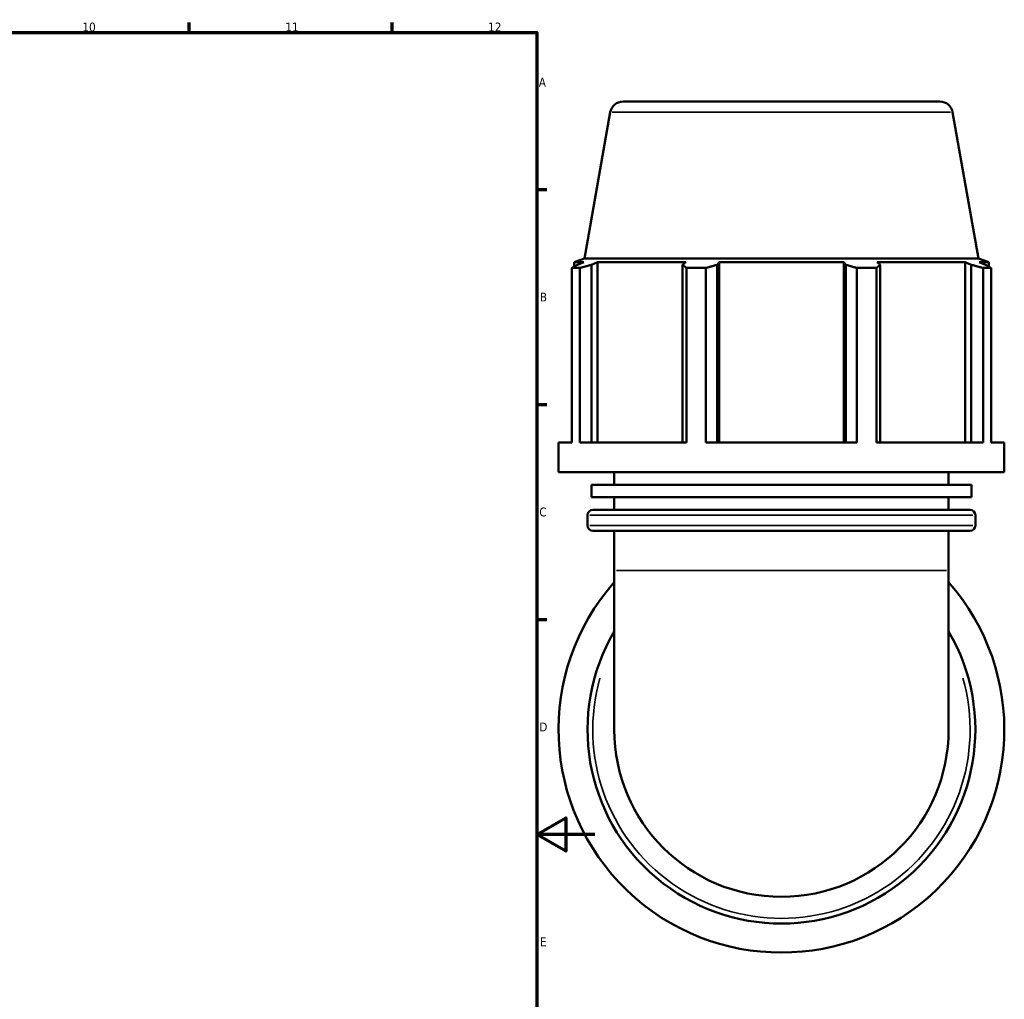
# Model space of a CAD drawing. Header units: millimetres. Extents: x -6 to 1155, y -558 to 1057.
# Tile 6 of 7: x 642 to 982, y 240 to 578. Entities that reach past the tile are written whole.
import ezdxf

# ---------------------------------------------------------------- set-up
doc = ezdxf.new("R2010")
doc.units = ezdxf.units.MM
for name, color, linetype, lineweight in [('Border (ANSI)', 7, 'Continuous', 70), ('Visible (ANSI)', 7, 'Continuous', 50), ('Visible Narrow (ANSI)', 7, 'Continuous', 35)]:
    doc.layers.add(name, color=color, linetype=linetype, lineweight=lineweight)
doc.styles.add('Note Text (ANSI)', font='tahoma.ttf')

# ---------------------------------------------------------------- blocks, each defined once
blk = doc.blocks.new('Borders Default Border')
at = {"layer": 'Border (ANSI)'}
for p, q in [((700.83, 574), (700.83, 577.45)), ((770.92, 574), (770.92, 577.45)), ((821, 519.75), (824.45, 519.75)), ((821, 445.5), (824.45, 445.5)), ((821, 371.25), (824.45, 371.25))]:
    blk.add_line(p, q, dxfattribs=at)
at = {"layer": 'Border (ANSI)', "flags": 128}
for points in [[(20, 20), (20, 574), (821, 574), (821, 20), (20, 20)], [(841, 297), (821, 297), (831, 302.77), (831, 291.23), (821, 297)]]:
    blk.add_lwpolyline(points, dxfattribs=at)
at = {"layer": 'Border (ANSI)', "attachment_point": 7, "style": 'Note Text (ANSI)'}
for s, insert, char_height in [('10', (663.96, 574.34), 3.048), ('11', (734.04, 574.4), 3.048), ('12', (804.13, 574.4), 3.048), ('A', (821.63, 555.35), 3.05), ('B', (821.99, 481.1), 3.05), ('C', (821.8, 406.8), 3.05), ('D', (821.81, 332.6), 3.05), ('E', (822.05, 258.35), 3.05)]:
    blk.add_mtext(s, dxfattribs=dict(at, insert=insert, char_height=char_height))

msp = doc.modelspace()

# ---------------------------------------------------------------- linework, layer by layer
at = {"layer": 'Visible (ANSI)'}
for p, q in [((850.74, 550.177), (960.188, 550.177)), ((846.308, 546.459), (837.398, 495.927)), ((964.619, 546.459), (973.529, 495.927)), ((837.398, 495.927), (833.854, 494.637)), ((837.168, 494.637), (833.854, 494.637)), ((833.854, 493.164), (833.854, 494.637)), ((837.168, 494.637), (834.965, 493.797)), ((973.529, 495.927), (837.398, 495.927)), ((839.896, 493.797), (841.945, 494.637)), ((839.896, 432.414), (839.896, 493.797)), ((841.945, 432.414), (841.945, 494.637)), ((872.398, 494.637), (841.945, 494.637)), ((872.398, 494.637), (871.331, 493.797)), ((871.331, 493.797), (871.331, 432.414)), ((883.236, 493.797), (883.93, 494.637)), ((883.236, 432.414), (883.236, 493.797)), ((883.93, 432.414), (883.93, 494.637)), ((926.997, 494.637), (883.93, 494.637)), ((926.997, 432.414), (926.997, 494.637)), ((926.997, 494.637), (927.692, 493.797)), ((927.692, 493.797), (927.692, 432.414)), ((939.596, 493.797), (938.53, 494.637)), ((968.983, 494.637), (938.53, 494.637)), ((939.596, 432.414), (939.596, 493.797)), ((968.983, 432.414), (968.983, 494.637)), ((968.983, 494.637), (971.032, 493.797)), ((971.032, 493.797), (971.032, 432.414)), ((973.529, 495.927), (977.074, 494.637)), ((975.963, 493.797), (973.759, 494.637)), ((977.074, 494.637), (973.759, 494.637)), ((977.074, 493.164), (977.074, 494.637)), ((835.797, 492.676), (833.012, 492.676)), ((833.012, 432.414), (833.012, 492.676)), ((835.797, 492.676), (835.797, 432.414)), ((879.391, 492.676), (872.669, 492.676)), ((872.669, 432.414), (872.669, 492.676)), ((879.391, 492.676), (879.391, 432.414)), ((938.258, 492.676), (931.536, 492.676)), ((931.536, 432.414), (931.536, 492.676)), ((938.258, 492.676), (938.258, 432.414)), ((977.915, 492.676), (975.131, 492.676)), ((975.131, 432.414), (975.131, 492.676)), ((977.915, 492.676), (977.915, 432.414)), ((833.012, 432.414), (828.464, 432.414)), ((828.464, 422.147), (828.464, 432.414)), ((872.669, 432.414), (835.797, 432.414)), ((931.536, 432.414), (879.391, 432.414)), ((975.131, 432.414), (938.258, 432.414)), ((982.464, 432.414), (977.915, 432.414)), ((982.464, 422.147), (982.464, 432.414)), ((982.464, 422.147), (828.464, 422.147)), ((847.714, 417.807), (847.714, 422.147)), ((963.214, 417.807), (963.214, 422.147)), ((971.114, 417.807), (839.814, 417.807)), ((839.814, 413.467), (839.814, 417.807)), ((971.114, 413.467), (971.114, 417.807)), ((971.114, 413.467), (839.814, 413.467)), ((847.714, 409.127), (847.714, 413.467)), ((963.214, 409.127), (963.214, 413.467)), ((840.274, 409.127), (970.654, 409.127)), ((838.474, 403.694), (838.474, 407.327)), ((972.454, 403.694), (972.454, 407.327)), ((970.654, 401.894), (840.274, 401.894)), ((847.714, 388.177), (847.714, 401.894)), ((963.214, 388.177), (963.214, 401.894)), ((847.714, 388.177), (847.714, 333.177)), ((963.214, 333.177), (963.214, 388.177))]:
    msp.add_line(p, q, dxfattribs=at)
for centre, radius, start, end in [((850.74, 545.677), 4.5, 90, 170), ((960.188, 545.677), 4.5, 10, 90), ((840.274, 407.327), 1.8, 90, 180), ((970.654, 407.327), 1.8, 0, 90), ((840.274, 403.694), 1.8, 180, 270), ((970.654, 403.694), 1.8, 270, 0), ((905.464, 333.177), 77, 138.59038, 41.40962), ((905.464, 333.177), 66.99, 149.54969, 30.45031), ((905.464, 333.177), 57.75, 180, 0)]:
    msp.add_arc(centre, radius, start, end, dxfattribs=at)
for points, weights in [([(833.012, 492.676), (834.009, 493.259), (834.965, 493.797)], [1, 1.00129321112, 1.00176965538]), ([(839.896, 493.797), (837.888, 493.259), (835.797, 492.676)], [1.00176965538, 1.00129321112, 1]), ([(872.669, 492.676), (871.986, 493.259), (871.331, 493.797)], [1, 1.00129321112, 1.00176965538]), ([(883.236, 493.797), (881.353, 493.259), (879.391, 492.676)], [1.00176965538, 1.00129321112, 1]), ([(931.536, 492.676), (929.575, 493.259), (927.692, 493.797)], [1, 1.00129321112, 1.00176965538]), ([(939.596, 493.797), (938.941, 493.259), (938.258, 492.676)], [1.00176965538, 1.00129321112, 1]), ([(975.131, 492.676), (973.039, 493.259), (971.032, 493.797)], [1, 1.00129321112, 1.00176965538]), ([(975.963, 493.797), (976.919, 493.259), (977.915, 492.676)], [1.00176965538, 1.00129321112, 1])]:
    msp.add_rational_spline(points, weights, degree=2, dxfattribs=at)
at = {"layer": 'Visible Narrow (ANSI)'}
for p, q in [((963.891, 546.459), (847.036, 546.459)), ((971.629, 407.327), (839.299, 407.327)), ((839.299, 403.694), (971.629, 403.694)), ((962.503, 388.177), (848.425, 388.177))]:
    msp.add_line(p, q, dxfattribs=at)
msp.add_arc((905.464, 333.177), 65.19, 164.12313, 15.87687, dxfattribs=at)

# ---------------------------------------------------------------- block references
msp.add_blockref('Borders Default Border', (0, 0))

doc.saveas('drawing.dxf')
